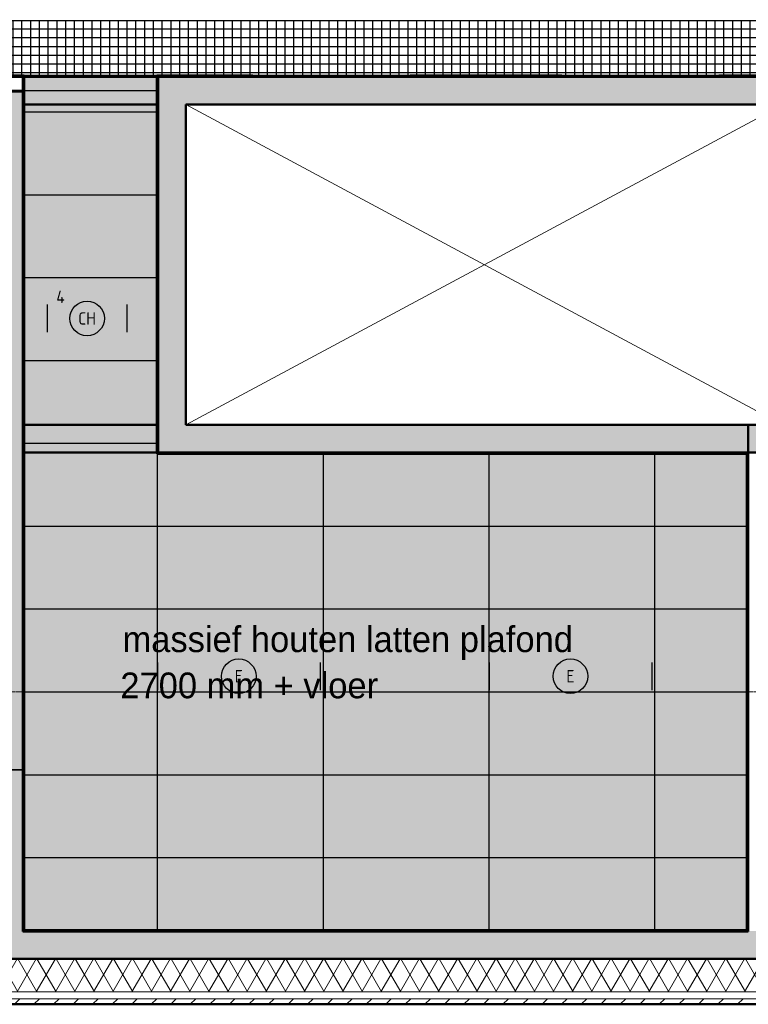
# Model space of a CAD drawing. Header units: millimetres. Extents: x 3625 to 90524, y -20577 to 42628.
# Tile 119 of 256: x 56816 to 62089, y 17065 to 24196. Entities that reach past the tile are written whole.
import ezdxf
from ezdxf.enums import TextEntityAlignment as Align
from ezdxf.xclip import XClip

# ---------------------------------------------------------------- set-up
doc = ezdxf.new("R2010")
doc.units = ezdxf.units.MM
doc.header["$XCLIPFRAME"] = 2
doc.linetypes.add('stramien', pattern=[22.225, 12.7, -3.175, 3.175, -3.175])
for name, color, linetype, lineweight in [('A-CLNG-IDEN', 6, 'Continuous', 18), ('A-CLNG-SUSP', 5, 'Continuous', 25), ('A-FLOR-PATT', 8, 'Continuous', 18), ('A-WALL', 2, 'Continuous', 25), ('A-WALL-PATT', 2, 'Continuous', 50), ('I-WALL', 2, 'Continuous', 25), ('S-GRID', 1, 'Continuous', 18), ('Shaft Openings', 7, 'Continuous', 18)]:
    doc.layers.add(name, color=color, linetype=linetype, lineweight=lineweight)
for name, color, linetype in [('ATN Houtenlatten plafond moduul 600x1200 mm', 20, 'Continuous'), ('ATN Roosterplafond', 20, 'Continuous'), ('EL6311--', 3, 'Continuous')]:
    doc.layers.add(name, color=color, linetype=linetype)
doc.styles.add('Frutiger_3', font='txt', dxfattribs={"height": 186.571782})
doc.styles.add('STABICAD-018', font='ISO8.SHX', dxfattribs={"height": 90})
pattern_1 = [(0, (24722.47, 0), (406.4, 101.6), [33.528, -271.272, 33.528, -271.272, -1625.6]), (0, (24722.47, 0), (406.4, 101.6), [-609.6, 33.528, -576.072, 33.528, -271.272, -711.2]), (0, (24722.47, 0), (406.4, 101.6), [-1524, 33.528, -169.672, 33.528, -474.472]), (120, (24874.87, 50.8), (-291.18818, 301.15272), [33.528, -271.272, 33.528, -271.272, -1625.6]), (120, (24874.87, 50.8), (-291.18818, 301.15272), [-609.6, 33.528, -576.072, 33.528, -271.272, -711.2]), (120, (24874.87, 50.8), (-291.18818, 301.15272), [-1524, 33.528, -169.672, 33.528, -474.472]), (240, (24925.67, 254), (-115.21182, -402.75272), [33.528, -271.272, 33.528, -271.272, -1625.6]), (240, (24925.67, 254), (-115.21182, -402.75272), [-609.6, 33.528, -576.072, 33.528, -271.272, -711.2]), (240, (24925.67, 254), (-115.21182, -402.75272), [-1524, 33.528, -169.672, 33.528, -474.472])]
pattern_2 = [(45, (24722.47, 0), (-70.71068, 70.71068), [])]

# ---------------------------------------------------------------- blocks, each defined once
blk = doc.blocks.new('3073_04 constructie_abt_export 08-11-2012_rvt-1-Plotview plafond vierde Verdieping - 1 op 100')
at = {"layer": 'A-FLOR-PATT'}
h = blk.add_hatch(color=254, dxfattribs=at)
h.paths.add_polyline_path([(42916.6, 17595.2), (43516.6, 17595.2), (43516.6, 17603.2), (43076.1, 17603.2), (43076.1, 17598.2), (42956.1, 17598.2), (42956.1, 17603.2), (42916.6, 17603.2)], flags=0)
h.paths.add_polyline_path([(42276.7, 17705.2), (42876.6, 17705.2), (42876.6, 17715.2), (41591.6, 17715.2), (41591.6, 17705.2), (41686.6, 17705.2)], flags=0)
h.paths.add_polyline_path([(42916.6, 19605.2), (43516.6, 19605.2), (43516.6, 21061.2), (42966.6, 21061.2), (42966.6, 20951.2), (43039.6, 20951.2), (43039.6, 20941.2), (42916.6, 20941.2), (42916.6, 19607.9)], flags=0)
h.paths.add_polyline_path([(33086.6, 21051.2), (33096.6, 21051.2), (33096.6, 21053.2), (33086.6, 21053.2)], flags=0)
h.paths.add_polyline_path([(41068.2, 21261.2), (41144, 21261.2), (41144, 21481.2), (41783.6, 21481.2), (41783.6, 21261.2), (43516.6, 21261.2), (43516.6, 22280.8), (43366.6, 22280.8), (43366.6, 23280.8), (43516.6, 23280.8), (43516.6, 23581.2), (42816.6, 23581.2), (42816.6, 23081.2), (42516.6, 23081.2), (42516.6, 23581.2), (42016.6, 23581.2), (42016.6, 23081.2), (41116.6, 23081.2), (41116.6, 23581.2), (40960.8, 23581.2), (40960.8, 21261.2)], flags=0)
h.paths.add_polyline_path([(40820.8, 21261.2), (40820.8, 23581.2), (37816.6, 23581.2), (37816.6, 23261.2), (39816.6, 23261.2), (39816.6, 21261.2)], flags=0)
h.paths.add_polyline_path([(42488.9, 24301.2), (43516.6, 24301.2), (43516.4, 24551.2), (42739.6, 24551.2), (42739.6, 25105.2), (43516.6, 25105.2), (43516.6, 25355.2), (42488.9, 25355.2), (42488.9, 24318.3)], flags=0)
h.paths.add_polyline_path([(32134.8, 24301.2), (32544.6, 24301.2), (32544.6, 25355.2), (32134.8, 25355.2), (32134.8, 25105.2), (32293.6, 25105.2), (32293.6, 24551.2), (32134.8, 24551.2), (32134.8, 24318.3)], flags=0)
h.paths.add_polyline_path([(37493.8, 24301.2), (38044.1, 24301.2), (38044.1, 25355.2), (36988.9, 25355.2), (36988.9, 24301.2), (37166.3, 24301.2)], flags=0)
h.paths.add_polyline_path([(37244.3, 24551.2), (37244.3, 25105.2), (37798.3, 25105.2), (37798.3, 24551.2), (37249.6, 24551.2)], flags=0)
h.paths.add_polyline_path([(37788.3, 24561.2), (37788.3, 25095.2), (37783.6, 25095.2), (37783.6, 24561.2)], flags=0)
h.paths.add_polyline_path([(43516.6, 26233.1), (43516.6, 26251.2), (42505.2, 26251.2), (42505.2, 28871.2), (43516.6, 28871.2), (43516.6, 28901.9), (42488.9, 28901.9), (42488.9, 26233.1), (43485.2, 26233.1)], flags=0)
h.paths.add_polyline_path([(43005.2, 26751.2), (43516.6, 26751.2), (43516.6, 26761.2), (43015.2, 26761.2), (43015.2, 28361.2), (43516.6, 28361.2), (43516.6, 28371.2), (43005.2, 28371.2), (43005.2, 26761.2)], flags=0)
h.paths.add_polyline_path([(43261.1, 29801.2), (43516.6, 29801.2), (43516.4, 30051.2), (42739.6, 30051.2), (42739.6, 30605.2), (43516.6, 30605.2), (43516.6, 30855.2), (42488.8, 30855.2), (42488.8, 29801.2), (43107.8, 29801.2)], flags=0)
h.paths.add_polyline_path([(37442.7, 29801.2), (41710.7, 29801.2), (41710.7, 31078.2), (41293.3, 31078.2), (41293.3, 30041.2), (32134.8, 30041.2), (32134.8, 29801.2), (37249.6, 29801.2)], flags=0)
h.paths.add_polyline_path([(41068.2, 30261.2), (41073.3, 30261.2), (41073.3, 30715.7), (40995.1, 30715.7), (40995.1, 30261.2)], flags=0)
h.paths.add_polyline_path([(39340.3, 30261.2), (39550.3, 30261.2), (39550.3, 30715.7), (39340.3, 30715.7), (39340.3, 30482)], flags=0)
h.paths.add_polyline_path([(33903.6, 30261.2), (33903.6, 30715.7), (33602.6, 30715.7), (33602.6, 30261.2), (33817.3, 30261.2)], flags=0)
h.paths.add_polyline_path([(32134.8, 30595.2), (32229.1, 30595.2), (32229.1, 30715.7), (32134.8, 30714.6), (32134.8, 30687.4)], flags=0)
h.paths.add_polyline_path([(41068.2, 30860.7), (41073.3, 30860.7), (41073.3, 31078.2), (41051.3, 31078.2), (41051.3, 30860.7)], flags=0)
at = {"layer": 'A-WALL-PATT', "lineweight": 25}
for points in [[(33096.6, 23581.2), (33096.6, 23781.2), (32116.6, 23781.2), (32116.6, 23581.2), (32608.8, 23581.2)], [(36234.2, 23581.2), (37616.6, 23581.2), (37616.6, 23781.2), (33096.6, 23781.2), (33096.6, 23581.2), (33817.3, 23581.2)], [(31916.6, 17395.2), (32116.6, 17395.2), (32116.6, 23681.2), (31916.6, 23681.2), (31916.6, 17743.6)], [(33296.6, 21061.2), (33296.6, 23581.2), (33096.6, 23581.2), (33096.6, 21061.2)], [(33096.6, 21061.2), (33096.6, 21261.2), (32116.6, 21261.2), (32116.6, 21061.2), (32608.8, 21061.2)], [(37616.6, 21061.2), (37616.6, 21261.2), (33296.6, 21261.2), (33296.6, 21061.2), (36234.2, 21061.2)], [(33470.3, 17395.2), (34162.9, 17395.2), (34162.9, 17595.2), (33470.3, 17595.2)]]:
    blk.add_hatch(color=250, dxfattribs=at).paths.add_polyline_path(points, flags=0)
h = blk.add_hatch(color=250, dxfattribs=at)
h.paths.add_polyline_path([(43485.2, 17395.2), (43716.6, 17395.2), (43716.6, 17593.2), (43516.6, 17593.2), (43516.6, 17595.2), (42746.6, 17595.2), (42746.6, 17395.2)], flags=0)
h.paths.add_polyline_path([(41686.6, 17395.2), (41686.6, 17595.2), (34162.9, 17595.2), (34162.9, 17395.2), (41068.2, 17395.2)], flags=0)
h.paths.add_polyline_path([(33470.3, 17395.2), (33470.3, 17595.2), (32116.6, 17595.2), (32116.6, 17395.2)], flags=0)
at = {"layer": 'A-WALL', "color": 50, "lineweight": 50}
for p, q in [((32116.6, 23781.2), (33096.6, 23781.2)), ((32116.6, 23681.2), (32116.6, 23781.2)), ((33096.6, 23781.2), (37616.6, 23781.2)), ((31916.6, 23681.2), (32116.6, 23681.2)), ((32116.6, 23581.2), (32116.6, 21261.2)), ((33096.6, 23581.2), (32116.6, 23581.2)), ((33096.6, 21261.2), (33096.6, 23581.2)), ((37616.6, 23581.2), (33296.6, 23581.2)), ((33296.6, 23581.2), (33296.6, 21261.2)), ((32116.6, 21261.2), (33096.6, 21261.2)), ((33296.6, 21261.2), (37616.6, 21261.2)), ((37366.6, 21061.2), (37366.6, 21261.2)), ((37366.6, 21261.2), (43516.6, 21261.2)), ((32116.6, 21061.2), (32116.6, 17595.2)), ((33096.6, 21061.2), (32116.6, 21061.2)), ((33296.6, 21061.2), (33096.6, 21061.2)), ((37616.6, 21061.2), (33296.6, 21061.2)), ((37366.6, 17595.2), (37366.6, 21061.2)), ((32116.6, 17595.2), (33470.3, 17595.2)), ((33470.3, 17595.2), (34162.9, 17595.2)), ((34162.9, 17595.2), (37366.6, 17595.2)), ((32116.6, 17395.2), (31916.6, 17395.2)), ((33470.3, 17395.2), (32116.6, 17395.2)), ((34162.9, 17395.2), (33470.3, 17395.2)), ((41686.6, 17395.2), (34162.9, 17395.2))]:
    blk.add_line(p, q, dxfattribs=at)
at = {"layer": 'Shaft Openings'}
for p, q in [((33296.6, 23581.2), (37616.6, 21261.2)), ((37616.6, 23581.2), (33296.6, 21261.2))]:
    blk.add_line(p, q, dxfattribs=at)
blk = doc.blocks.new('*U213')
at = {"color": 0, "linetype": 'ByBlock'}
for p, q in [((-5.76, 2), (-5.76, -2)), ((5.76, 2), (5.76, -2))]:
    blk.add_line(p, q, dxfattribs=at)
at = {"color": 0, "linetype": 'Continuous'}
blk.add_circle((0, 0), 2.5, dxfattribs=at)
at = {"color": 0, "linetype": 'ByBlock'}
for points in [[(-2.5, 0.75), (-5.76, 0.75), (-2.5, -0.75), (-5.76, -0.75)], [(2.5, 0.75), (5.76, 0.75), (2.5, -0.75), (5.76, -0.75)]]:
    blk.add_solid(points, dxfattribs=at)
at = {"color": 0, "linetype": 'Continuous', "style": 'STABICAD-018'}
for tag, p in [('PANEL', (0, 8)), ('CIRCUIT', (0, 5)), ('SUBCIRCUIT', (4.5, 5)), ('LIGHTFIXTURECODE', (0, 0)), ('SWITCHCODE', (4.5, -3))]:
    blk.add_attdef(tag, text='', height=1.8, dxfattribs=at).set_placement(p, align=Align.MIDDLE)
blk = doc.blocks.new('*U232')
at = {"color": 0, "linetype": 'ByBlock'}
for p, q in [((-11.76, 2), (-11.76, -2)), ((11.76, 2), (11.76, -2))]:
    blk.add_line(p, q, dxfattribs=at)
at = {"color": 0, "linetype": 'Continuous'}
blk.add_circle((0, 0), 2.5, dxfattribs=at)
at = {"color": 0, "linetype": 'ByBlock'}
for points in [[(-2.5, 0.75), (-11.76, 0.75), (-2.5, -0.75), (-11.76, -0.75)], [(2.5, 0.75), (11.76, 0.75), (2.5, -0.75), (11.76, -0.75)]]:
    blk.add_solid(points, dxfattribs=at)
at = {"color": 0, "linetype": 'Continuous', "style": 'STABICAD-018'}
for tag, p in [('PANEL', (0, 8)), ('CIRCUIT', (0, 5)), ('SUBCIRCUIT', (4.5, 5)), ('LIGHTFIXTURECODE', (0, 0)), ('SWITCHCODE', (4.5, -3))]:
    blk.add_attdef(tag, text='', height=1.8, dxfattribs=at).set_placement(p, align=Align.MIDDLE)

msp = doc.modelspace()

# ---------------------------------------------------------------- hatches: boundary and pattern name
at = {"layer": 'A-WALL-PATT', "lineweight": 18}
h = msp.add_hatch(dxfattribs=at)
h.set_pattern_fill('FP_10', color=256, style=0, pattern_type=2)
h.set_pattern_definition(pattern_1)
h.paths.add_polyline_path([(71043.1, 23781.2), (71043.1, 23791.2), (70506.1, 23791.2), (70506.1, 23781.2), (71033.1, 23781.2)], flags=0)
h.paths.add_polyline_path([(68822.1, 23781.2), (68822.1, 23791.2), (64739.1, 23791.2), (64739.1, 23781.2), (68207.7, 23781.2)], flags=0)
h.paths.add_polyline_path([(63339.1, 23781.2), (63339.1, 23791.2), (61876.6, 23791.2), (61876.6, 23781.2)], flags=0)
h.paths.add_polyline_path([(60739.1, 23781.2), (60739.1, 23791.2), (59641.6, 23791.2), (59641.6, 23781.2)], flags=0)
h.paths.add_polyline_path([(58504.1, 23781.2), (58504.1, 23791.2), (57819.1, 23791.2), (57819.1, 23781.2)], flags=0)
h.paths.add_polyline_path([(56727, 23781.2), (56849.1, 23781.2), (56849.1, 23791.2), (56639.1, 23791.2), (56639.1, 23781.2)], flags=0)
h = msp.add_hatch(dxfattribs=at)
h.set_pattern_fill('FP_10', color=256, style=0, pattern_type=2)
h.set_pattern_definition(pattern_1)
h.paths.add_polyline_path([(56839.1, 17593.2), (56849.1, 17593.2), (56849.1, 23781.2), (56839.1, 23781.2), (56839.1, 17743.6)], flags=0)
h = msp.add_hatch(dxfattribs=at)
h.set_pattern_fill('FP_10', color=256, style=0, pattern_type=2)
h.set_pattern_definition(pattern_1)
h.paths.add_polyline_path([(57809.1, 21053.2), (57819.1, 21053.2), (57819.1, 23791.2), (57809.1, 23791.2), (57809.1, 22674.6)], flags=0)
at = {"layer": 'A-WALL-PATT', "lineweight": 25}
msp.add_hatch(color=55, dxfattribs=at).paths.add_polyline_path([(56639.1, 18763.2), (56839.1, 18763.2), (56839.1, 23674.2), (56639.1, 23674.2), (56639.1, 21031)], flags=0)
at = {"layer": 'A-WALL-PATT', "lineweight": 18}
h = msp.add_hatch(dxfattribs=at)
h.set_pattern_fill('FP_10', color=256, style=0, pattern_type=2)
h.set_pattern_definition(pattern_1)
h.paths.add_polyline_path([(62088.7, 21051.2), (62088.7, 21061.2), (57819.1, 21061.2), (57819.1, 21051.2), (60956.7, 21051.2)], flags=0)
h = msp.add_hatch(dxfattribs=at)
h.set_pattern_fill('FP_10', color=256, style=0, pattern_type=2)
h.set_pattern_definition(pattern_1)
h.paths.add_polyline_path([(62078.7, 17593.2), (62088.7, 17593.2), (62088.7, 21051.2), (62078.7, 21051.2), (62078.7, 17603.2)], flags=0)
h = msp.add_hatch(dxfattribs=at)
h.set_pattern_fill('FP_10', color=256, style=0, pattern_type=2)
h.set_pattern_definition(pattern_1)
h.paths.add_polyline_path([(62078.7, 17593.2), (62078.7, 17603.2), (56844.1, 17603.2), (56844.1, 17593.2), (60956.7, 17593.2)], flags=0)
h = msp.add_hatch(dxfattribs=at)
h.set_pattern_fill('FP_332', color=256, angle=-60, style=0, pattern_type=2)
h.set_pattern_definition([(300, (24722.47, 0.0001), (-103.92305, -60), []), (240, (24722.47, 0.0001), (-103.92305, 60), [])])
h.paths.add_polyline_path([(61509.1, 17155.2), (61509.1, 17395.2), (56399.1, 17395.2), (56399.1, 17155.2), (60956.7, 17155.2)], flags=0)
h = msp.add_hatch(dxfattribs=at)
h.set_pattern_fill('FP_332', color=256, angle=-60, style=0, pattern_type=2)
h.set_pattern_definition([(300, (24722.47, 0.0001), (-103.92305, -60), []), (240, (24722.47, 0.0001), (-103.92305, 60), [])])
h.paths.add_polyline_path([(79159.1, 17155.2), (79319.1, 17155.2), (79319.1, 17395.2), (74826.1, 17395.2), (74826.1, 17155.2), (79084.1, 17155.2)], flags=0)
h.paths.add_polyline_path([(73766.1, 17155.2), (73766.1, 17395.2), (72712.1, 17395.2), (72712.1, 17155.2), (73041.6, 17155.2)], flags=0)
h.paths.add_polyline_path([(71043.1, 17155.2), (71043.1, 17395.2), (69989.1, 17395.2), (69989.1, 17155.2), (70624.7, 17155.2)], flags=0)
h.paths.add_polyline_path([(66409.1, 17155.2), (66409.1, 17395.2), (61509.1, 17395.2), (61509.1, 17155.2), (65790.7, 17155.2)], flags=0)
h.paths.add_polyline_path([(67469.1, 17155.2), (68444.1, 17155.2), (68444.1, 17395.2), (67469.1, 17395.2)], flags=0)
h = msp.add_hatch(dxfattribs=at)
h.set_pattern_fill('FP_331', color=256, style=0, pattern_type=2)
h.set_pattern_definition(pattern_2)
h.paths.add_polyline_path([(61509.1, 17065.2), (61509.1, 17105.2), (56309.1, 17105.2), (56309.1, 17065.2), (60956.7, 17065.2)], flags=0)
h = msp.add_hatch(dxfattribs=at)
h.set_pattern_fill('FP_331', color=256, style=0, pattern_type=2)
h.set_pattern_definition(pattern_2)
h.paths.add_polyline_path([(77875.6, 17065.2), (79159.1, 17065.2), (79159.1, 17082.2), (79319.1, 17082.2), (79319.1, 17105.2), (74826.1, 17105.2), (74826.1, 17065.2), (75458.6, 17065.2)], flags=0)
h.paths.add_polyline_path([(73766.1, 17065.2), (73766.1, 17105.2), (72712.1, 17105.2), (72712.1, 17065.2), (73041.6, 17065.2)], flags=0)
h.paths.add_polyline_path([(70624.7, 17065.2), (71043.1, 17065.2), (71043.1, 17105.2), (69989.1, 17105.2), (69989.1, 17065.2)], flags=0)
h.paths.add_polyline_path([(68207.7, 17065.2), (68444.1, 17065.2), (68444.1, 17105.2), (67469.1, 17105.2), (67469.1, 17065.2)], flags=0)
h.paths.add_polyline_path([(66409.1, 17065.2), (66409.1, 17105.2), (61509.1, 17105.2), (61509.1, 17065.2), (65790.7, 17065.2)], flags=0)
at = {"layer": 'ATN Houtenlatten plafond moduul 600x1200 mm'}
h = msp.add_hatch(dxfattribs=at)
h.set_pattern_fill('ANSI36', color=253, scale=20, angle=135)
h.set_pattern_definition([(180, (-2720.04, 0), (-111.125, -63.5), [158.75, -31.75, 0, -31.75])])
h.paths.add_polyline_path([(56849.1, 17605.2), (62078.7, 17605.2), (62078.7, 21051.2), (57809.1, 21051.2), (57809.1, 23681.2), (56849.1, 23681.2)])
h.paths.add_polyline_path([(53145.7, 21056.2), (55136.1, 21056.2), (55136.1, 23641.2), (56329.1, 23641.2), (56329.1, 21056.2), (56629.1, 21056.2), (56629.1, 19528.2), (53145.7, 19528.2)])
h.paths.add_polyline_path([(44019.1, 30428.2), (45452.1, 30428.2), (45452.1, 30615.2), (46026.1, 30615.2), (46026.1, 30428.2), (47360.1, 30428.2), (47360.1, 31728.2), (44019.1, 31728.2)])
h.paths.add_polyline_path([(44116.1, 34578.2), (47349.9, 34578.2), (47349.9, 35878.2), (44116.1, 35878.2)])
at = {"layer": 'ATN Roosterplafond'}
h = msp.add_hatch(dxfattribs=at)
h.set_pattern_fill('NET', color=256, scale=20, angle=90)
h.paths.add_polyline_path([(52985.7, 21111.6), (52585.7, 21111.6), (52585.7, 23791.2), (52585.7, 24191.2), (71043.1, 24191.2), (71443.1, 24191.2), (71443.1, 19278.3), (71043.1, 19278.3), (71043.1, 23791.2), (52985.7, 23791.2)])

# ---------------------------------------------------------------- linework, layer by layer
at = {"layer": 'A-CLNG-SUSP'}
for p, q in [((57809.1, 21053.2), (57809.1, 21051.2)), ((57809.1, 21051.2), (57819.1, 21051.2))]:
    msp.add_line(p, q, dxfattribs=at)
at = {"layer": 'A-WALL', "lineweight": 50}
for p, q in [((56639.1, 17395.2), (66409.1, 17395.2)), ((66409.1, 17065.2), (56309.1, 17065.2))]:
    msp.add_line(p, q, dxfattribs=at)
at = {"layer": 'A-WALL', "lineweight": 18}
for p, q in [((56399.1, 17155.2), (66409.1, 17155.2)), ((56349.1, 17105.2), (66409.1, 17105.2))]:
    msp.add_line(p, q, dxfattribs=at)
at = {"layer": 'ATN Houtenlatten plafond moduul 600x1200 mm'}
for p, q in [((56849.1, 23528.2), (57809.1, 23528.2)), ((56849.1, 22928.2), (57809.1, 22928.2)), ((56849.1, 22328.2), (57809.1, 22328.2)), ((56849.1, 21728.2), (57809.1, 21728.2)), ((56849.1, 21128.2), (57809.1, 21128.2)), ((57813.9, 17605.2), (57813.9, 21051.2)), ((59013.9, 17605.2), (59013.9, 21051.2)), ((60213.9, 17605.2), (60213.9, 21051.2)), ((61413.9, 17605.2), (61413.9, 21051.2)), ((56849.1, 20528.2), (62078.7, 20528.2)), ((56849.1, 19928.2), (62078.7, 19928.2)), ((56849.1, 19328.2), (62078.7, 19328.2)), ((56849.1, 18728.2), (62078.7, 18728.2)), ((56849.1, 18128.2), (62078.7, 18128.2))]:
    msp.add_line(p, q, dxfattribs=at)
msp.add_lwpolyline([(56849.1, 17605.2), (62078.7, 17605.2), (62078.7, 21051.2), (57809.1, 21051.2), (57809.1, 23681.2), (56849.1, 23681.2), (56849.1, 17605.2)], dxfattribs=at)
at = {"layer": 'ATN Roosterplafond'}
msp.add_lwpolyline([(52985.7, 21111.6), (52585.7, 21111.6), (52585.7, 23791.2), (52585.7, 24191.2), (71043.1, 24191.2), (71443.1, 24191.2), (71443.1, 19278.3), (71043.1, 19278.3), (71043.1, 23791.2), (52985.7, 23791.2)], close=True, dxfattribs=at)
at = {"layer": 'I-WALL', "lineweight": 50}
for p, q in [((56281.1, 23781.2), (56839.1, 23781.2)), ((56639.1, 23791.2), (56849.1, 23791.2)), ((56839.1, 17593.2), (56839.1, 23781.2)), ((56849.1, 23791.2), (56849.1, 17593.2)), ((57809.1, 23791.2), (58504.1, 23791.2)), ((57809.1, 21053.2), (57809.1, 23791.2)), ((57819.1, 23791.2), (57819.1, 21061.2)), ((58504.1, 23781.2), (57819.1, 23781.2)), ((58504.1, 23791.2), (58504.1, 23781.2)), ((59641.6, 23781.2), (59641.6, 23791.2)), ((59641.6, 23791.2), (60739.1, 23791.2)), ((60739.1, 23781.2), (59641.6, 23781.2)), ((60739.1, 23791.2), (60739.1, 23781.2)), ((61876.6, 23781.2), (61876.6, 23791.2)), ((61876.6, 23791.2), (63339.1, 23791.2)), ((63339.1, 23781.2), (61876.6, 23781.2)), ((57819.1, 21053.2), (57809.1, 21053.2)), ((57819.1, 21061.2), (62088.7, 21061.2)), ((57819.1, 21051.2), (57819.1, 21053.2)), ((62088.7, 21051.2), (57819.1, 21051.2)), ((62078.7, 17603.2), (62078.7, 21051.2)), ((62078.7, 21051.2), (62088.7, 21051.2)), ((62088.7, 21061.2), (62088.7, 21051.2)), ((62088.7, 21051.2), (62088.7, 17593.2)), ((62088.7, 17593.2), (56839.1, 17593.2)), ((56844.1, 17603.2), (62078.7, 17603.2)), ((56844.1, 17593.2), (56844.1, 17603.2))]:
    msp.add_line(p, q, dxfattribs=at)
at = {"layer": 'I-WALL'}
for p, q in [((57809.1, 23791.2), (56849.1, 23791.2)), ((59641.6, 23791.2), (58504.1, 23791.2)), ((61876.6, 23791.2), (60739.1, 23791.2))]:
    msp.add_line(p, q, dxfattribs=at)
at = {"layer": 'I-WALL', "color": 135, "lineweight": 35}
for p, q in [((56639.1, 23674.2), (56839.1, 23674.2)), ((56839.1, 18763.2), (56639.1, 18763.2))]:
    msp.add_line(p, q, dxfattribs=at)
at = {"layer": 'S-GRID', "linetype": 'stramien'}
msp.add_line((23498.5, 19328.2), (89501.6, 19328.2), dxfattribs=at)

# ---------------------------------------------------------------- block references
at = {"color": 250, "lineweight": 5}
msp.add_blockref('3073_04 constructie_abt_export 08-11-2012_rvt-1-Plotview plafond vierde Verdieping - 1 op 100', (24722.5, 0), dxfattribs=at)
at = {"layer": 'EL6311--', "linetype": 'Continuous'}
ref = msp.add_blockref('*U213', (57304.1, 22032.5), dxfattribs=dict(at, xscale=50, yscale=50))
XClip(ref).set_block_clipping_path([(-422.6902208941, -181.8211281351), (366.4737598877, 281.7592798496)])
ref.add_attrib('CIRCUIT', '4', dxfattribs={"layer": '0', "color": 2, "linetype": 'ByBlock', "height": 90, "style": 'STABICAD-018'}).set_placement((57111.9, 22188.8), align=Align.MIDDLE)
ref.add_attrib('LIGHTFIXTURECODE', 'CH', dxfattribs={"layer": '0', "color": 2, "linetype": 'ByBlock', "height": 90, "style": 'STABICAD-018'}).set_placement((57304.1, 22032.5), align=Align.MIDDLE)
ref = msp.add_blockref('*U232', (58401.9, 19441.4), dxfattribs=dict(at, xscale=50, yscale=50))
ref.add_attrib('LIGHTFIXTURECODE', 'E', dxfattribs={"layer": '0', "color": 2, "linetype": 'ByBlock', "height": 90, "style": 'STABICAD-018'}).set_placement((58401.9, 19441.4), align=Align.MIDDLE)
ref = msp.add_blockref('*U232', (60801.9, 19441.4), dxfattribs=dict(at, xscale=50, yscale=50))
ref.add_attrib('LIGHTFIXTURECODE', 'E', dxfattribs={"layer": '0', "color": 2, "linetype": 'ByBlock', "height": 90, "style": 'STABICAD-018'}).set_placement((60801.9, 19441.4), align=Align.MIDDLE)

# ---------------------------------------------------------------- texts
at = {"layer": 'A-CLNG-IDEN', "char_height": 186.572, "attachment_point": 1, "line_spacing_factor": 1.017696, "style": 'Frutiger_3'}
for s, insert, width in [('massief houten latten plafond', (57560.6, 19802.7), 4434), ('2700 mm + vloer', (57544.9, 19468.1), 2436)]:
    msp.add_mtext(s, dxfattribs=dict(at, insert=insert, width=width))

doc.saveas('drawing.dxf')
